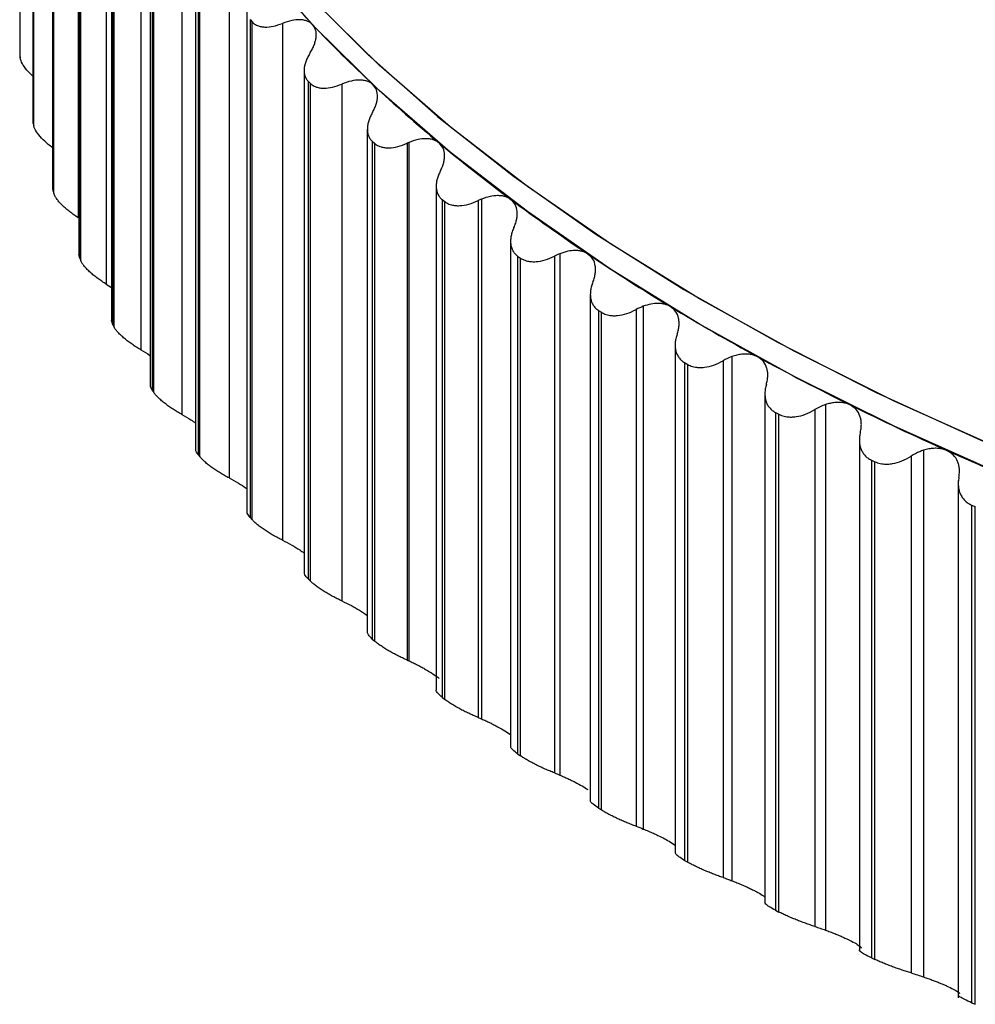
# Paper-space layout '_Trimétrica' of a CAD drawing. Header units: millimetres. Extents: x -40 to 44, y -25.9 to 60.2.
# Tile 1 of 10: x -35.9 to -22.9, y -21.7 to -8.3. Entities that reach past the tile are written whole.
import ezdxf

# ---------------------------------------------------------------- set-up
doc = ezdxf.new("R2010")
doc.units = ezdxf.units.MM

psp = doc.layouts.new('_Trimétrica')

# ---------------------------------------------------------------- linework, layer by layer
at = {"color": 7, "linetype": 'Continuous', "lineweight": 25}
for p, q in [((-35.899, -1.975), (-35.899, -8.752)), ((-35.898, -1.997), (-35.898, -8.769)), ((-35.893, -8.802), (-35.893, -2.031)), ((-35.72, -2.888), (-35.72, -9.668)), ((-35.716, -2.924), (-35.716, -9.696)), ((-35.708, -9.729), (-35.708, -2.958)), ((-35.452, -3.794), (-35.452, -10.578)), ((-35.444, -3.846), (-35.444, -10.617)), ((-35.433, -10.65), (-35.433, -3.879)), ((-35.104, -3.947), (-35.104, -10.978)), ((-35.096, -4.693), (-35.096, -11.481)), ((-35.083, -4.759), (-35.083, -11.53)), ((-35.068, -11.563), (-35.068, -4.791)), ((-34.721, -4.851), (-34.721, -11.882)), ((-34.652, -5.581), (-34.652, -12.372)), ((-34.633, -5.661), (-34.633, -12.433)), ((-34.615, -12.465), (-34.615, -5.694)), ((-34.25, -5.744), (-34.25, -12.775)), ((-34.122, -6.454), (-34.122, -13.255)), ((-34.095, -6.551), (-34.095, -13.323)), ((-34.074, -13.355), (-34.074, -6.583)), ((-33.692, -6.623), (-33.692, -13.655)), ((-33.507, -7.311), (-33.507, -14.123)), ((-33.472, -7.426), (-33.472, -14.198)), ((-33.448, -14.229), (-33.448, -7.457)), ((-33.049, -7.487), (-33.049, -14.519)), ((-32.808, -8.152), (-32.808, -14.973)), ((-32.763, -8.283), (-32.736, -8.314)), ((-32.763, -8.283), (-32.763, -15.055)), ((-32.736, -15.086), (-32.736, -8.314)), ((-32.323, -8.334), (-32.323, -15.365)), ((-35.898, -8.769), (-35.893, -8.802)), ((-32.028, -8.973), (-32.028, -15.805)), ((-31.973, -9.122), (-31.942, -9.151)), ((-31.973, -9.122), (-31.973, -15.893)), ((-31.942, -15.923), (-31.942, -9.151)), ((-31.515, -9.16), (-31.515, -16.192)), ((-35.716, -9.696), (-35.715, -9.668)), ((-35.716, -9.696), (-35.708, -9.729)), ((-31.169, -9.773), (-31.169, -16.615)), ((-31.101, -9.938), (-31.068, -9.967)), ((-31.101, -9.938), (-31.101, -16.71)), ((-31.068, -16.739), (-31.068, -9.967)), ((-30.627, -9.965), (-30.627, -16.996)), ((-30.606, -9.955), (-30.606, -17.006)), ((-35.444, -10.617), (-35.447, -10.578)), ((-30.232, -10.549), (-30.232, -17.404)), ((-35.444, -10.617), (-35.433, -10.65)), ((-30.151, -10.731), (-30.115, -10.759)), ((-30.151, -10.731), (-30.151, -17.503)), ((-30.115, -17.531), (-30.115, -10.759)), ((-29.662, -10.745), (-29.662, -17.777)), ((-29.616, -10.725), (-29.616, -17.796)), ((-29.22, -11.297), (-29.22, -18.169)), ((-35.083, -11.53), (-35.093, -11.48)), ((-29.124, -11.499), (-29.086, -11.526)), ((-29.124, -11.499), (-29.124, -18.27)), ((-28.623, -11.5), (-28.623, -18.531)), ((-28.551, -11.468), (-28.551, -18.56)), ((-35.083, -11.53), (-35.068, -11.563)), ((-29.086, -18.298), (-29.086, -11.526)), ((-34.721, -11.882), (-34.652, -11.928)), ((-28.135, -12.019), (-28.135, -18.906)), ((-27.414, -12.183), (-27.414, -19.295)), ((-28.024, -12.239), (-27.983, -12.265)), ((-28.024, -12.239), (-28.024, -19.01)), ((-27.983, -19.036), (-27.983, -12.265)), ((-27.51, -12.227), (-27.51, -19.258)), ((-34.633, -12.433), (-34.652, -12.372)), ((-34.633, -12.433), (-34.615, -12.465)), ((-26.98, -12.712), (-26.98, -19.615)), ((-26.853, -12.949), (-26.81, -12.974)), ((-26.853, -12.949), (-26.853, -19.721)), ((-26.81, -19.746), (-26.81, -12.974)), ((-26.329, -12.924), (-26.329, -19.955)), ((-26.208, -12.868), (-26.208, -19.999)), ((-34.095, -13.323), (-34.074, -13.355)), ((-25.759, -13.374), (-25.759, -20.293)), ((-24.935, -13.521), (-24.935, -20.67)), ((-25.615, -13.628), (-25.569, -13.652)), ((-25.615, -13.628), (-25.615, -20.4)), ((-25.569, -20.424), (-25.569, -13.652)), ((-25.081, -13.589), (-25.081, -20.621)), ((-24.474, -14.002), (-24.474, -20.939)), ((-33.472, -14.198), (-33.448, -14.229)), ((-23.6, -14.141), (-23.6, -21.308)), ((-24.311, -14.275), (-24.263, -14.297)), ((-24.311, -14.275), (-24.311, -21.046)), ((-24.263, -21.069), (-24.263, -14.297)), ((-23.769, -14.222), (-23.769, -21.253)), ((-23.128, -14.555), (-23.128, -21.592)), ((-22.947, -14.887), (-22.896, -14.908)), ((-22.947, -14.887), (-22.947, -21.658)), ((-22.896, -21.68), (-22.896, -14.908)), ((-32.763, -15.055), (-32.736, -15.086)), ((-31.973, -15.893), (-31.942, -15.923)), ((-31.101, -16.71), (-31.068, -16.739)), ((-30.151, -17.503), (-30.115, -17.531)), ((-29.124, -18.27), (-29.086, -18.298)), ((-28.024, -19.01), (-27.983, -19.036)), ((-27.045, -19.472), (-26.98, -19.516)), ((-26.853, -19.721), (-26.81, -19.746)), ((-25.615, -20.4), (-25.569, -20.424)), ((-24.311, -21.046), (-24.263, -21.069)), ((-22.947, -21.658), (-22.896, -21.68))]:
    psp.add_line(p, q, dxfattribs=at)
at = {"color": 7, "linetype": 'Continuous', "lineweight": 25, "flags": 128}
for points in [[(-35.5, 0), (-35.493, -0.371), (-35.404, -1.343), (-35.215, -2.312), (-34.926, -3.274), (-34.538, -4.227), (-34.053, -5.168), (-33.47, -6.094), (-32.793, -7.003), (-32.023, -7.892), (-31.162, -8.758), (-30.213, -9.6), (-29.178, -10.414), (-28.061, -11.2), (-26.864, -11.953), (-25.59, -12.672), (-24.245, -13.356), (-22.83, -14.001), (-21.351, -14.607), (-19.811, -15.172), (-18.215, -15.694), (-16.568, -16.171)], [(-11.268, -17.681), (-12.818, -17.393), (-14.563, -17.018), (-16.266, -16.594), (-17.924, -16.125), (-19.53, -15.611), (-21.082, -15.054), (-22.573, -14.454), (-24, -13.815), (-25.36, -13.138), (-26.647, -12.424), (-27.858, -11.676), (-28.991, -10.895), (-30.041, -10.085), (-31.006, -9.247), (-31.882, -8.384), (-32.669, -7.498)], [(-11.291, -17.334), (-12.818, -17.05), (-14.563, -16.675), (-16.266, -16.252), (-17.924, -15.782), (-19.53, -15.268), (-21.082, -14.711), (-22.573, -14.112), (-24, -13.472), (-25.36, -12.795), (-26.647, -12.081), (-27.858, -11.333), (-28.991, -10.553), (-30.041, -9.742), (-31.006, -8.904), (-31.882, -8.041)]]:
    psp.add_lwpolyline(points, dxfattribs=at)
at = {"color": 7, "linetype": 'Continuous', "lineweight": 25}
for centre, radius, start, end in [((-19.633, 3.28), 16.914, 219.6551, 223.4397), ((-18.242, 4.596), 18.829, 223.4382, 226.9615), ((-16.787, 6.153), 20.96, 226.9598, 230.2401), ((-15.292, 7.95), 23.298, 230.2382, 233.2952), ((-13.78, 9.977), 25.826, 233.2934, 236.1474), ((-12.274, 12.22), 28.529, 236.1456, 238.8164), ((-10.796, 14.66), 31.381, 238.8147, 241.3211), ((-9.367, 17.27), 34.356, 241.3195, 243.679), ((-8.006, 20.019), 37.424, 243.6776, 245.9063), ((-6.73, 22.871), 40.548, 245.905, 248.0177)]:
    psp.add_arc(centre, radius, start, end, dxfattribs=at)
for points, knots in [([(-31.914, -8.35), (-31.925, -8.341), (-31.946, -8.322), (-31.987, -8.302), (-32.034, -8.288), (-32.103, -8.282), (-32.199, -8.291), (-32.28, -8.319), (-32.323, -8.334)], [0, 0, 0, 0, 0.120692, 0.24373, 0.369847, 0.499724, 0.734336, 1, 1, 1, 1]), ([(-32.736, -8.314), (-32.73, -8.321), (-32.716, -8.335), (-32.691, -8.351), (-32.658, -8.367), (-32.616, -8.379), (-32.546, -8.386), (-32.447, -8.378), (-32.365, -8.349), (-32.323, -8.334)], [0, 0, 0, 0, 0.082854, 0.165928, 0.250146, 0.374251, 0.499637, 0.745109, 1, 1, 1, 1]), ([(-31.946, -8.732), (-31.935, -8.712), (-31.913, -8.675), (-31.889, -8.62), (-31.873, -8.568), (-31.861, -8.501), (-31.865, -8.421), (-31.898, -8.373), (-31.914, -8.35)], [0, 0, 0, 0, 0.136966, 0.265945, 0.387158, 0.500875, 0.756571, 1, 1, 1, 1]), ([(-35.72, -9.051), (-35.748, -9.024), (-35.807, -8.968), (-35.87, -8.879), (-35.885, -8.828), (-35.893, -8.802)], [0, 0, 0, 0, 0.3094055, 0.6534435, 1, 1, 1, 1]), ([(-31.946, -8.732), (-31.957, -8.751), (-31.979, -8.787), (-32.003, -8.843), (-32.02, -8.896), (-32.029, -8.949), (-32.029, -8.999), (-32.02, -9.045), (-32.002, -9.088), (-31.982, -9.11), (-31.973, -9.122)], [0, 0, 0, 0, 0.129351, 0.254419, 0.377149, 0.499597, 0.624417, 0.748826, 0.875523, 1, 1, 1, 1]), ([(-31.093, -9.166), (-31.104, -9.157), (-31.127, -9.138), (-31.171, -9.119), (-31.221, -9.107), (-31.291, -9.103), (-31.391, -9.114), (-31.472, -9.144), (-31.515, -9.16)], [0, 0, 0, 0, 0.120692, 0.24373, 0.369847, 0.499724, 0.734336, 1, 1, 1, 1]), ([(-31.942, -9.151), (-31.935, -9.158), (-31.92, -9.172), (-31.893, -9.188), (-31.858, -9.202), (-31.814, -9.213), (-31.741, -9.218), (-31.64, -9.207), (-31.557, -9.176), (-31.515, -9.16)], [0, 0, 0, 0, 0.082854, 0.165928, 0.250145, 0.374251, 0.499637, 0.745109, 1, 1, 1, 1]), ([(-31.1, -9.548), (-31.089, -9.528), (-31.069, -9.49), (-31.048, -9.434), (-31.035, -9.383), (-31.028, -9.315), (-31.037, -9.235), (-31.075, -9.189), (-31.093, -9.166)], [0, 0, 0, 0, 0.136966, 0.265945, 0.387158, 0.500876, 0.756571, 1, 1, 1, 1]), ([(-31.1, -9.548), (-31.11, -9.567), (-31.13, -9.605), (-31.151, -9.66), (-31.165, -9.714), (-31.17, -9.767), (-31.167, -9.817), (-31.154, -9.863), (-31.133, -9.905), (-31.112, -9.927), (-31.101, -9.938)], [0, 0, 0, 0, 0.129351, 0.254419, 0.377149, 0.499597, 0.624418, 0.748826, 0.875523, 1, 1, 1, 1]), ([(-35.452, -10.025), (-35.472, -10.011), (-35.528, -9.969), (-35.606, -9.894), (-35.678, -9.806), (-35.698, -9.755), (-35.708, -9.729)], [0, 0, 0, 0, 0.152167, 0.431131, 0.714528, 1, 1, 1, 1]), ([(-30.193, -9.96), (-30.205, -9.951), (-30.228, -9.934), (-30.272, -9.916), (-30.321, -9.905), (-30.391, -9.901), (-30.487, -9.912), (-30.565, -9.94), (-30.606, -9.955)], [0, 0, 0, 0, 0.121041, 0.244236, 0.370263, 0.499757, 0.735564, 1, 1, 1, 1]), ([(-31.068, -9.967), (-31.06, -9.974), (-31.044, -9.987), (-31.015, -10.002), (-30.978, -10.016), (-30.931, -10.026), (-30.856, -10.029), (-30.753, -10.015), (-30.67, -9.982), (-30.627, -9.965)], [0, 0, 0, 0, 0.082854, 0.165928, 0.250145, 0.374251, 0.499637, 0.745109, 1, 1, 1, 1]), ([(-30.175, -10.341), (-30.166, -10.322), (-30.147, -10.283), (-30.129, -10.227), (-30.12, -10.174), (-30.116, -10.107), (-30.131, -10.027), (-30.173, -9.982), (-30.193, -9.96)], [0, 0, 0, 0, 0.136966, 0.265945, 0.387158, 0.500876, 0.756571, 1, 1, 1, 1]), ([(-30.175, -10.341), (-30.184, -10.361), (-30.202, -10.399), (-30.221, -10.455), (-30.231, -10.509), (-30.233, -10.562), (-30.227, -10.612), (-30.211, -10.658), (-30.186, -10.699), (-30.162, -10.721), (-30.151, -10.731)], [0, 0, 0, 0, 0.129351, 0.254419, 0.37715, 0.499597, 0.624418, 0.748826, 0.875523, 1, 1, 1, 1]), ([(-35.104, -10.978), (-35.124, -10.965), (-35.164, -10.939), (-35.219, -10.897), (-35.269, -10.855), (-35.316, -10.813), (-35.357, -10.77), (-35.391, -10.728), (-35.418, -10.687), (-35.428, -10.662), (-35.433, -10.65)], [0, 0, 0, 0, 0.129351, 0.25442, 0.37715, 0.499598, 0.624418, 0.748826, 0.875523, 1, 1, 1, 1]), ([(-29.217, -10.729), (-29.229, -10.721), (-29.252, -10.705), (-29.296, -10.689), (-29.344, -10.679), (-29.411, -10.675), (-29.503, -10.685), (-29.577, -10.711), (-29.616, -10.725)], [0, 0, 0, 0, 0.121443, 0.244823, 0.370757, 0.499823, 0.736949, 1, 1, 1, 1]), ([(-30.115, -10.759), (-30.106, -10.766), (-30.089, -10.778), (-30.058, -10.793), (-30.019, -10.806), (-29.97, -10.814), (-29.893, -10.815), (-29.788, -10.799), (-29.705, -10.763), (-29.662, -10.745)], [0, 0, 0, 0, 0.0828538, 0.1659275, 0.2501447, 0.3742506, 0.4996374, 0.7451091, 1, 1, 1, 1]), ([(-29.174, -11.11), (-29.165, -11.09), (-29.149, -11.051), (-29.134, -10.994), (-29.128, -10.941), (-29.129, -10.874), (-29.149, -10.794), (-29.194, -10.75), (-29.217, -10.729)], [0, 0, 0, 0, 0.136966, 0.265945, 0.387159, 0.500876, 0.756571, 1, 1, 1, 1]), ([(-29.174, -11.11), (-29.182, -11.129), (-29.198, -11.168), (-29.213, -11.224), (-29.221, -11.279), (-29.219, -11.332), (-29.21, -11.381), (-29.19, -11.427), (-29.163, -11.467), (-29.137, -11.488), (-29.124, -11.499)], [0, 0, 0, 0, 0.129351, 0.254419, 0.37715, 0.499597, 0.624418, 0.748827, 0.875523, 1, 1, 1, 1]), ([(-29.086, -11.526), (-29.076, -11.532), (-29.058, -11.544), (-29.025, -11.558), (-28.985, -11.569), (-28.934, -11.577), (-28.855, -11.576), (-28.748, -11.557), (-28.665, -11.519), (-28.623, -11.5)], [0, 0, 0, 0, 0.082854, 0.165927, 0.250144, 0.37425, 0.499637, 0.745109, 1, 1, 1, 1]), ([(-28.167, -11.472), (-28.179, -11.464), (-28.203, -11.45), (-28.245, -11.435), (-28.291, -11.426), (-28.356, -11.423), (-28.444, -11.431), (-28.514, -11.455), (-28.551, -11.468)], [0, 0, 0, 0, 0.121842, 0.245418, 0.371282, 0.499961, 0.738292, 1, 1, 1, 1]), ([(-28.099, -11.851), (-28.092, -11.831), (-28.077, -11.791), (-28.066, -11.734), (-28.062, -11.682), (-28.067, -11.614), (-28.093, -11.536), (-28.142, -11.493), (-28.167, -11.472)], [0, 0, 0, 0, 0.136966, 0.265945, 0.387159, 0.500876, 0.756571, 1, 1, 1, 1]), ([(-34.721, -11.882), (-34.741, -11.869), (-34.781, -11.844), (-34.838, -11.804), (-34.891, -11.764), (-34.939, -11.722), (-34.982, -11.681), (-35.019, -11.639), (-35.05, -11.599), (-35.062, -11.575), (-35.068, -11.563)], [0, 0, 0, 0, 0.129351, 0.25442, 0.37715, 0.499598, 0.624418, 0.748826, 0.875523, 1, 1, 1, 1]), ([(-28.099, -11.851), (-28.106, -11.871), (-28.121, -11.91), (-28.132, -11.967), (-28.136, -12.022), (-28.132, -12.074), (-28.119, -12.124), (-28.096, -12.168), (-28.066, -12.208), (-28.038, -12.229), (-28.024, -12.239)], [0, 0, 0, 0, 0.129351, 0.25442, 0.37715, 0.499598, 0.624418, 0.748827, 0.875523, 1, 1, 1, 1]), ([(-27.045, -12.186), (-27.057, -12.18), (-27.081, -12.167), (-27.123, -12.154), (-27.167, -12.145), (-27.229, -12.142), (-27.313, -12.15), (-27.379, -12.171), (-27.414, -12.183)], [0, 0, 0, 0, 0.122247, 0.246035, 0.371863, 0.500206, 0.739618, 1, 1, 1, 1]), ([(-26.953, -12.564), (-26.947, -12.544), (-26.935, -12.504), (-26.926, -12.446), (-26.926, -12.394), (-26.935, -12.326), (-26.966, -12.248), (-27.019, -12.207), (-27.045, -12.186)], [0, 0, 0, 0, 0.1369664, 0.265945, 0.3871587, 0.5008761, 0.7565711, 1, 1, 1, 1]), ([(-27.983, -12.265), (-27.973, -12.271), (-27.953, -12.282), (-27.919, -12.295), (-27.877, -12.306), (-27.825, -12.312), (-27.744, -12.309), (-27.636, -12.287), (-27.553, -12.247), (-27.51, -12.227)], [0, 0, 0, 0, 0.082853, 0.165927, 0.250144, 0.37425, 0.499637, 0.745109, 1, 1, 1, 1]), ([(-34.25, -12.775), (-34.27, -12.763), (-34.311, -12.739), (-34.369, -12.7), (-34.423, -12.661), (-34.474, -12.621), (-34.52, -12.58), (-34.56, -12.54), (-34.593, -12.501), (-34.608, -12.477), (-34.615, -12.465)], [0, 0, 0, 0, 0.129351, 0.25442, 0.37715, 0.499598, 0.624418, 0.748826, 0.875523, 1, 1, 1, 1]), ([(-26.953, -12.564), (-26.96, -12.584), (-26.972, -12.623), (-26.981, -12.68), (-26.981, -12.735), (-26.974, -12.788), (-26.957, -12.837), (-26.931, -12.881), (-26.898, -12.92), (-26.868, -12.939), (-26.853, -12.949)], [0, 0, 0, 0, 0.129351, 0.25442, 0.37715, 0.499598, 0.624418, 0.748827, 0.875523, 1, 1, 1, 1]), ([(-34.25, -12.775), (-34.207, -12.8), (-34.163, -12.826), (-34.124, -12.855), (-34.122, -12.857)], [0, 0, 0, 0, 0.945815, 1, 1, 1, 1]), ([(-25.856, -12.871), (-25.871, -12.864), (-25.901, -12.85), (-25.953, -12.837), (-26.011, -12.832), (-26.074, -12.835), (-26.14, -12.846), (-26.185, -12.86), (-26.208, -12.868)], [0, 0, 0, 0, 0.153735, 0.3115398, 0.4743005, 0.642825, 0.8178414, 1, 1, 1, 1]), ([(-26.81, -12.974), (-26.799, -12.98), (-26.778, -12.991), (-26.743, -13.003), (-26.699, -13.012), (-26.645, -13.017), (-26.562, -13.012), (-26.453, -12.987), (-26.371, -12.945), (-26.329, -12.924)], [0, 0, 0, 0, 0.082853, 0.165926, 0.250143, 0.37425, 0.499637, 0.745109, 1, 1, 1, 1]), ([(-25.739, -13.246), (-25.734, -13.226), (-25.724, -13.185), (-25.719, -13.128), (-25.721, -13.075), (-25.735, -13.008), (-25.771, -12.931), (-25.828, -12.891), (-25.856, -12.871)], [0, 0, 0, 0, 0.1369664, 0.2659451, 0.3871588, 0.5008762, 0.7565711, 1, 1, 1, 1]), ([(-34.095, -13.323), (-34.109, -13.3), (-34.125, -13.273), (-34.12, -13.257), (-34.119, -13.255)], [0, 0, 0, 0, 0.844712, 1, 1, 1, 1]), ([(-25.739, -13.246), (-25.745, -13.266), (-25.755, -13.306), (-25.76, -13.363), (-25.758, -13.418), (-25.747, -13.47), (-25.728, -13.519), (-25.698, -13.562), (-25.662, -13.6), (-25.63, -13.619), (-25.615, -13.628)], [0, 0, 0, 0, 0.129351, 0.25442, 0.37715, 0.499598, 0.624418, 0.748827, 0.875523, 1, 1, 1, 1]), ([(-33.692, -13.655), (-33.713, -13.643), (-33.754, -13.62), (-33.813, -13.583), (-33.869, -13.545), (-33.922, -13.506), (-33.97, -13.467), (-34.013, -13.428), (-34.049, -13.39), (-34.066, -13.366), (-34.074, -13.355)], [0, 0, 0, 0, 0.129351, 0.25442, 0.37715, 0.499598, 0.624418, 0.748827, 0.875523, 1, 1, 1, 1]), ([(-24.935, -13.521), (-24.959, -13.53), (-25.009, -13.549), (-25.056, -13.575), (-25.081, -13.589)], [0, 0, 0, 0, 0.479075, 1, 1, 1, 1]), ([(-24.601, -13.525), (-24.616, -13.518), (-24.645, -13.505), (-24.696, -13.494), (-24.751, -13.489), (-24.81, -13.492), (-24.872, -13.502), (-24.914, -13.515), (-24.935, -13.521)], [0, 0, 0, 0, 0.15525, 0.314068, 0.477251, 0.645532, 0.81958, 1, 1, 1, 1]), ([(-24.461, -13.896), (-24.456, -13.875), (-24.448, -13.835), (-24.446, -13.777), (-24.452, -13.725), (-24.47, -13.658), (-24.511, -13.582), (-24.571, -13.544), (-24.601, -13.525)], [0, 0, 0, 0, 0.136966, 0.265945, 0.387159, 0.500876, 0.756571, 1, 1, 1, 1]), ([(-33.692, -13.655), (-33.65, -13.679), (-33.585, -13.715), (-33.527, -13.757), (-33.507, -13.771)], [0, 0, 0, 0, 0.6502965, 1, 1, 1, 1]), ([(-25.569, -13.652), (-25.558, -13.658), (-25.535, -13.668), (-25.498, -13.679), (-25.453, -13.687), (-25.398, -13.691), (-25.314, -13.684), (-25.204, -13.656), (-25.122, -13.612), (-25.081, -13.589)], [0, 0, 0, 0, 0.082853, 0.165926, 0.250143, 0.37425, 0.499637, 0.745109, 1, 1, 1, 1]), ([(-24.461, -13.896), (-24.465, -13.916), (-24.473, -13.956), (-24.475, -14.014), (-24.47, -14.068), (-24.455, -14.12), (-24.433, -14.168), (-24.401, -14.211), (-24.361, -14.248), (-24.328, -14.266), (-24.311, -14.275)], [0, 0, 0, 0, 0.129351, 0.25442, 0.37715, 0.499598, 0.624418, 0.748827, 0.875523, 1, 1, 1, 1]), ([(-33.472, -14.198), (-33.487, -14.176), (-33.508, -14.146), (-33.504, -14.128), (-33.502, -14.123)], [0, 0, 0, 0, 0.729907, 1, 1, 1, 1]), ([(-23.6, -14.141), (-23.618, -14.148), (-23.656, -14.161), (-23.713, -14.188), (-23.75, -14.21), (-23.769, -14.222)], [0, 0, 0, 0, 0.3123561, 0.6455415, 1, 1, 1, 1]), ([(-23.284, -14.145), (-23.301, -14.138), (-23.336, -14.124), (-23.396, -14.115), (-23.461, -14.114), (-23.53, -14.122), (-23.576, -14.135), (-23.6, -14.141)], [0, 0, 0, 0, 0.188362, 0.381398, 0.580304, 0.786175, 1, 1, 1, 1]), ([(-23.12, -14.512), (-23.117, -14.491), (-23.111, -14.451), (-23.112, -14.393), (-23.121, -14.341), (-23.143, -14.275), (-23.189, -14.2), (-23.253, -14.163), (-23.284, -14.145)], [0, 0, 0, 0, 0.1369664, 0.2659451, 0.3871589, 0.5008763, 0.7565712, 1, 1, 1, 1]), ([(-33.049, -14.519), (-33.07, -14.508), (-33.112, -14.486), (-33.172, -14.45), (-33.23, -14.414), (-33.284, -14.377), (-33.335, -14.339), (-33.38, -14.3), (-33.419, -14.263), (-33.438, -14.24), (-33.448, -14.229)], [0, 0, 0, 0, 0.129351, 0.25442, 0.37715, 0.499598, 0.624418, 0.748827, 0.875523, 1, 1, 1, 1]), ([(-24.263, -14.297), (-24.252, -14.302), (-24.228, -14.312), (-24.19, -14.322), (-24.143, -14.33), (-24.087, -14.331), (-24.001, -14.322), (-23.891, -14.292), (-23.81, -14.245), (-23.769, -14.222)], [0, 0, 0, 0, 0.082853, 0.165927, 0.250144, 0.37425, 0.499637, 0.745109, 1, 1, 1, 1]), ([(-33.049, -14.519), (-33.007, -14.542), (-32.928, -14.585), (-32.845, -14.637), (-32.812, -14.663), (-32.808, -14.666)], [0, 0, 0, 0, 0.501579, 0.944684, 1, 1, 1, 1]), ([(-23.12, -14.512), (-23.123, -14.533), (-23.129, -14.572), (-23.128, -14.63), (-23.119, -14.685), (-23.102, -14.736), (-23.076, -14.783), (-23.041, -14.825), (-22.999, -14.861), (-22.964, -14.878), (-22.947, -14.887)], [0, 0, 0, 0, 0.129351, 0.25442, 0.37715, 0.499598, 0.624418, 0.748827, 0.875523, 1, 1, 1, 1]), ([(-32.763, -15.055), (-32.781, -15.034), (-32.807, -15.001), (-32.805, -14.981), (-32.804, -14.973)], [0, 0, 0, 0, 0.642442, 1, 1, 1, 1]), ([(-32.323, -15.365), (-32.344, -15.355), (-32.386, -15.334), (-32.447, -15.3), (-32.506, -15.265), (-32.562, -15.229), (-32.615, -15.192), (-32.663, -15.155), (-32.705, -15.119), (-32.726, -15.097), (-32.736, -15.086)], [0, 0, 0, 0, 0.129351, 0.25442, 0.37715, 0.499598, 0.624418, 0.748827, 0.875523, 1, 1, 1, 1]), ([(-32.323, -15.365), (-32.28, -15.387), (-32.2, -15.428), (-32.098, -15.49), (-32.048, -15.526), (-32.028, -15.541)], [0, 0, 0, 0, 0.407222, 0.766969, 1, 1, 1, 1]), ([(-31.973, -15.893), (-31.991, -15.873), (-32.024, -15.837), (-32.025, -15.814), (-32.025, -15.805)], [0, 0, 0, 0, 0.573747, 1, 1, 1, 1]), ([(-31.515, -16.192), (-31.536, -16.182), (-31.578, -16.162), (-31.64, -16.13), (-31.7, -16.096), (-31.758, -16.062), (-31.813, -16.027), (-31.863, -15.991), (-31.908, -15.956), (-31.931, -15.934), (-31.942, -15.923)], [0, 0, 0, 0, 0.129351, 0.25442, 0.37715, 0.499598, 0.624418, 0.748827, 0.875523, 1, 1, 1, 1]), ([(-31.515, -16.192), (-31.472, -16.212), (-31.39, -16.251), (-31.274, -16.319), (-31.198, -16.367), (-31.17, -16.39), (-31.169, -16.39)], [0, 0, 0, 0, 0.3480383, 0.6555017, 0.9907716, 1, 1, 1, 1]), ([(-31.101, -16.71), (-31.121, -16.69), (-31.161, -16.651), (-31.166, -16.627), (-31.168, -16.615)], [0, 0, 0, 0, 0.51849, 1, 1, 1, 1]), ([(-30.627, -16.996), (-30.649, -16.987), (-30.691, -16.968), (-30.754, -16.937), (-30.815, -16.906), (-30.874, -16.873), (-30.93, -16.839), (-30.983, -16.804), (-31.03, -16.771), (-31.055, -16.749), (-31.068, -16.739)], [0, 0, 0, 0, 0.129351, 0.25442, 0.37715, 0.499598, 0.624418, 0.748827, 0.875523, 1, 1, 1, 1]), ([(-30.606, -17.006), (-30.585, -17.015), (-30.544, -17.034), (-30.484, -17.063), (-30.428, -17.093), (-30.355, -17.134), (-30.269, -17.186), (-30.218, -17.226), (-30.193, -17.245)], [0, 0, 0, 0, 0.135954, 0.264532, 0.385961, 0.500509, 0.755904, 1, 1, 1, 1]), ([(-30.151, -17.503), (-30.172, -17.484), (-30.215, -17.446), (-30.236, -17.414), (-30.231, -17.405), (-30.23, -17.404)], [0, 0, 0, 0, 0.472079, 0.943413, 1, 1, 1, 1]), ([(-29.662, -17.777), (-29.684, -17.768), (-29.726, -17.75), (-29.789, -17.721), (-29.851, -17.691), (-29.912, -17.66), (-29.97, -17.627), (-30.024, -17.594), (-30.074, -17.562), (-30.101, -17.541), (-30.115, -17.531)], [0, 0, 0, 0, 0.129351, 0.25442, 0.37715, 0.499598, 0.624418, 0.748827, 0.875523, 1, 1, 1, 1]), ([(-29.616, -17.796), (-29.596, -17.805), (-29.557, -17.822), (-29.5, -17.849), (-29.447, -17.876), (-29.377, -17.913), (-29.293, -17.961), (-29.242, -17.997), (-29.217, -18.015)], [0, 0, 0, 0, 0.134851, 0.263008, 0.384699, 0.500189, 0.755191, 1, 1, 1, 1]), ([(-29.124, -18.27), (-29.148, -18.252), (-29.195, -18.215), (-29.221, -18.182), (-29.217, -18.171), (-29.216, -18.169)], [0, 0, 0, 0, 0.432647, 0.864611, 1, 1, 1, 1]), ([(-28.623, -18.531), (-28.644, -18.523), (-28.686, -18.506), (-28.749, -18.479), (-28.812, -18.451), (-28.874, -18.421), (-28.933, -18.39), (-28.99, -18.358), (-29.042, -18.327), (-29.071, -18.307), (-29.086, -18.298)], [0, 0, 0, 0, 0.129351, 0.25442, 0.37715, 0.499598, 0.624418, 0.748827, 0.875523, 1, 1, 1, 1]), ([(-28.551, -18.56), (-28.532, -18.568), (-28.496, -18.584), (-28.442, -18.608), (-28.391, -18.632), (-28.323, -18.666), (-28.243, -18.709), (-28.192, -18.742), (-28.167, -18.758)], [0, 0, 0, 0, 0.133841, 0.261627, 0.383586, 0.499977, 0.754556, 1, 1, 1, 1]), ([(-28.024, -19.01), (-28.05, -18.992), (-28.101, -18.957), (-28.134, -18.922), (-28.132, -18.91), (-28.131, -18.906)], [0, 0, 0, 0, 0.399225, 0.797822, 1, 1, 1, 1]), ([(-27.51, -19.258), (-27.532, -19.25), (-27.573, -19.235), (-27.637, -19.209), (-27.7, -19.182), (-27.763, -19.154), (-27.824, -19.125), (-27.883, -19.095), (-27.937, -19.065), (-27.968, -19.046), (-27.983, -19.036)], [0, 0, 0, 0, 0.129351, 0.25442, 0.37715, 0.499598, 0.624418, 0.748827, 0.875523, 1, 1, 1, 1]), ([(-27.414, -19.295), (-27.391, -19.304), (-27.345, -19.323), (-27.278, -19.352), (-27.203, -19.387), (-27.121, -19.428), (-27.07, -19.458), (-27.045, -19.472)], [0, 0, 0, 0, 0.1759574, 0.3423553, 0.4997564, 0.7539426, 1, 1, 1, 1]), ([(-26.853, -19.721), (-26.881, -19.704), (-26.937, -19.67), (-26.976, -19.634), (-26.977, -19.62), (-26.977, -19.615)], [0, 0, 0, 0, 0.370604, 0.740626, 1, 1, 1, 1]), ([(-26.329, -19.955), (-26.35, -19.948), (-26.391, -19.934), (-26.455, -19.91), (-26.519, -19.884), (-26.582, -19.858), (-26.644, -19.83), (-26.705, -19.801), (-26.761, -19.773), (-26.794, -19.755), (-26.81, -19.746)], [0, 0, 0, 0, 0.129351, 0.25442, 0.37715, 0.499598, 0.624418, 0.748827, 0.875523, 1, 1, 1, 1]), ([(-26.329, -19.955), (-26.308, -19.962), (-26.269, -19.976), (-26.228, -19.991), (-26.208, -19.999)], [0, 0, 0, 0, 0.517959, 1, 1, 1, 1]), ([(-26.208, -19.999), (-26.185, -20.008), (-26.14, -20.025), (-26.074, -20.053), (-26.011, -20.08), (-25.953, -20.107), (-25.901, -20.133), (-25.871, -20.149), (-25.856, -20.157)], [0, 0, 0, 0, 0.182159, 0.357175, 0.5257, 0.68846, 0.846265, 1, 1, 1, 1]), ([(-25.856, -20.157), (-25.827, -20.174), (-25.784, -20.198), (-25.765, -20.214), (-25.759, -20.219)], [0, 0, 0, 0, 0.689981, 1, 1, 1, 1]), ([(-25.615, -20.4), (-25.644, -20.384), (-25.704, -20.351), (-25.751, -20.314), (-25.756, -20.3), (-25.758, -20.293)], [0, 0, 0, 0, 0.3458775, 0.6912127, 1, 1, 1, 1]), ([(-25.081, -20.621), (-25.101, -20.614), (-25.142, -20.601), (-25.206, -20.578), (-25.27, -20.555), (-25.334, -20.53), (-25.397, -20.504), (-25.459, -20.477), (-25.518, -20.45), (-25.552, -20.433), (-25.569, -20.424)], [0, 0, 0, 0, 0.129351, 0.25442, 0.37715, 0.499598, 0.624418, 0.748827, 0.875523, 1, 1, 1, 1]), ([(-25.081, -20.621), (-25.056, -20.629), (-25.009, -20.644), (-24.959, -20.662), (-24.935, -20.67)], [0, 0, 0, 0, 0.520925, 1, 1, 1, 1]), ([(-24.935, -20.67), (-24.914, -20.678), (-24.872, -20.694), (-24.81, -20.718), (-24.751, -20.742), (-24.696, -20.766), (-24.645, -20.789), (-24.616, -20.803), (-24.601, -20.811)], [0, 0, 0, 0, 0.18042, 0.354468, 0.522749, 0.685932, 0.84475, 1, 1, 1, 1]), ([(-24.601, -20.811), (-24.571, -20.826), (-24.511, -20.857), (-24.463, -20.891), (-24.444, -20.911), (-24.449, -20.915), (-24.449, -20.916)], [0, 0, 0, 0, 0.317814, 0.651664, 0.958487, 1, 1, 1, 1]), ([(-24.311, -21.046), (-24.343, -21.031), (-24.407, -20.999), (-24.457, -20.964), (-24.478, -20.944), (-24.473, -20.94), (-24.472, -20.939)], [0, 0, 0, 0, 0.323842, 0.647175, 0.966182, 1, 1, 1, 1]), ([(-23.769, -21.253), (-23.79, -21.247), (-23.83, -21.235), (-23.893, -21.214), (-23.957, -21.192), (-24.022, -21.169), (-24.086, -21.144), (-24.149, -21.119), (-24.21, -21.094), (-24.245, -21.077), (-24.263, -21.069)], [0, 0, 0, 0, 0.129351, 0.25442, 0.37715, 0.499598, 0.624418, 0.748827, 0.875523, 1, 1, 1, 1]), ([(-23.769, -21.253), (-23.741, -21.262), (-23.686, -21.278), (-23.628, -21.298), (-23.6, -21.308)], [0, 0, 0, 0, 0.523679, 1, 1, 1, 1]), ([(-23.6, -21.308), (-23.58, -21.315), (-23.541, -21.328), (-23.483, -21.349), (-23.428, -21.37), (-23.376, -21.391), (-23.327, -21.411), (-23.298, -21.424), (-23.284, -21.431)], [0, 0, 0, 0, 0.178762, 0.351893, 0.51995, 0.683539, 0.84332, 1, 1, 1, 1]), ([(-23.284, -21.431), (-23.253, -21.445), (-23.189, -21.475), (-23.135, -21.508), (-23.11, -21.528), (-23.114, -21.533), (-23.115, -21.534)], [0, 0, 0, 0, 0.297903, 0.610837, 0.898438, 1, 1, 1, 1]), ([(-22.947, -21.658), (-22.98, -21.643), (-23.047, -21.614), (-23.104, -21.58), (-23.13, -21.559), (-23.126, -21.554), (-23.125, -21.553)], [0, 0, 0, 0, 0.30409, 0.607702, 0.907252, 1, 1, 1, 1])]:
    psp.add_open_spline(points, degree=3, knots=knots, dxfattribs=at)
for points in [[(-30.606, -9.955), (-30.613, -9.958), (-30.62, -9.962), (-30.627, -9.965)], [(-29.616, -10.725), (-29.632, -10.731), (-29.647, -10.738), (-29.662, -10.745)], [(-28.551, -11.468), (-28.575, -11.477), (-28.599, -11.488), (-28.623, -11.5)], [(-27.414, -12.183), (-27.447, -12.195), (-27.479, -12.21), (-27.51, -12.227)], [(-26.208, -12.868), (-26.249, -12.882), (-26.29, -12.901), (-26.329, -12.924)], [(-30.627, -16.996), (-30.62, -16.999), (-30.613, -17.002), (-30.606, -17.006)], [(-29.662, -17.777), (-29.647, -17.783), (-29.632, -17.79), (-29.616, -17.796)], [(-28.623, -18.531), (-28.599, -18.541), (-28.575, -18.55), (-28.551, -18.56)], [(-27.51, -19.258), (-27.479, -19.27), (-27.447, -19.282), (-27.414, -19.295)]]:
    psp.add_open_spline(points, degree=3, dxfattribs=at)

doc.saveas('drawing.dxf')
